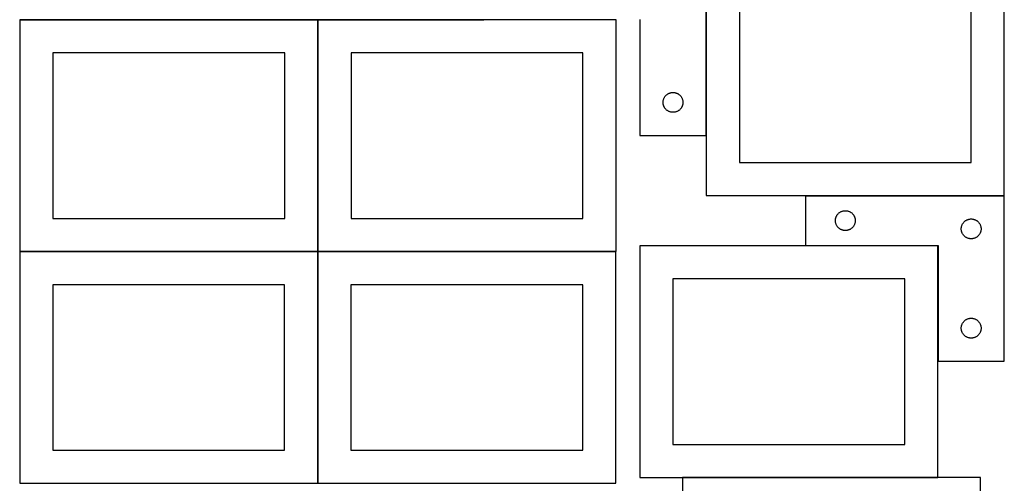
# Model space of a CAD drawing. Header units: millimetres. Extents: x 7 to 1493, y 7 to 2993.
# Tile 6 of 16: x 7 to 1493, y 1057 to 1757. Entities that reach past the tile are written whole.
import ezdxf

# ---------------------------------------------------------------- set-up
doc = ezdxf.new("R2010")
doc.units = ezdxf.units.MM
doc.layers.add('COMMON', color=5, linetype='CONTINUOUS', true_color=0x0000ff)
doc.layers.add('CUT', color=7, linetype='CONTINUOUS', true_color=0x000000)

msp = doc.modelspace()

# ---------------------------------------------------------------- linework, layer by layer
at = {"layer": 'COMMON'}
for p, q in [((1042.984328, 1832.524785), (1042.984328, 1582.524785)), ((7.004064, 1757.424784), (357.004064, 1757.424784)), ((357.204065, 1757.424784), (456.636257, 1757.424784)), ((456.736257, 1757.324784), (456.736257, 1407.324784)), ((456.836258, 1757.424784), (707.204065, 1757.424784)), ((906.836258, 1757.424785), (742.884328, 1757.424785)), ((1193.064424, 1491.548175), (1493.064424, 1491.548175)), ((1392.964424, 1241.448175), (1392.964424, 1415.832119)), ((456.524735, 1407.224784), (6.636257, 1407.224784)), ((456.624736, 1057.124783), (456.624736, 1407.124783)), ((456.836258, 1407.224783), (906.724736, 1407.224783)), ((1392.864423, 1065.732119), (1007.124738, 1065.732119))]:
    msp.add_line(p, q, dxfattribs=at)
at = {"layer": 'CUT'}
for p, q in [((1042.884328, 1582.524785), (1042.884328, 1832.524785)), ((1043.084329, 1841.648176), (1043.084329, 1491.648176)), ((1493.084329, 1491.648176), (1493.084329, 1841.648176)), ((1093.084329, 1791.648176), (1093.084329, 1541.648176)), ((1443.084329, 1541.648176), (1443.084329, 1791.648176)), ((456.636257, 1757.324784), (6.636257, 1757.324784)), ((6.636257, 1757.324784), (6.636257, 1407.324784)), ((456.636257, 1407.324784), (456.636257, 1757.324784)), ((906.836258, 1757.324784), (456.836258, 1757.324784)), ((456.836258, 1757.324784), (456.836258, 1407.324784)), ((906.836258, 1407.324784), (906.836258, 1757.324784)), ((942.884328, 1757.524785), (942.884328, 1582.524785)), ((406.636257, 1707.324784), (56.636257, 1707.324784)), ((56.636257, 1707.324784), (56.636257, 1457.324784)), ((406.636257, 1457.324784), (406.636257, 1707.324784)), ((856.836258, 1707.324784), (506.836258, 1707.324784)), ((506.836258, 1707.324784), (506.836258, 1457.324784)), ((856.836258, 1457.324784), (856.836258, 1707.324784)), ((978.063009, 1634.833143), (978.201493, 1635.593066)), ((978.201493, 1635.593066), (978.378912, 1636.344851)), ((978.378912, 1636.344851), (978.594797, 1637.086507)), ((978.594797, 1637.086507), (978.848576, 1637.816066)), ((978.848576, 1637.816066), (979.139574, 1638.531593)), ((979.139574, 1638.531593), (979.467022, 1639.231191)), ((979.467022, 1639.231191), (979.830049, 1639.913006)), ((979.830049, 1639.913006), (980.227695, 1640.575227)), ((980.227695, 1640.575227), (980.658903, 1641.216101)), ((980.658903, 1641.216101), (981.122531, 1641.833927)), ((981.122531, 1641.833927), (981.617349, 1642.427066)), ((981.617349, 1642.427066), (982.142045, 1642.993947)), ((982.142045, 1642.993947), (982.695228, 1643.533065)), ((982.695228, 1643.533065), (983.27543, 1644.042991)), ((983.27543, 1644.042991), (983.881114, 1644.522373)), ((983.881114, 1644.522373), (984.510672, 1644.96994)), ((984.510672, 1644.96994), (985.162436, 1645.384504)), ((985.162436, 1645.384504), (985.834677, 1645.764967)), ((985.834677, 1645.764967), (986.525612, 1646.110319)), ((986.525612, 1646.110319), (987.23341, 1646.419644)), ((987.23341, 1646.419644), (987.956192, 1646.692123)), ((987.956192, 1646.692123), (988.692043, 1646.927033)), ((988.692043, 1646.927033), (989.439012, 1647.12375)), ((989.439012, 1647.12375), (990.195117, 1647.281754)), ((990.195117, 1647.281754), (990.958353, 1647.400625)), ((990.958353, 1647.400625), (991.726696, 1647.480047)), ((991.726696, 1647.480047), (992.498109, 1647.519812)), ((992.498109, 1647.519812), (993.270547, 1647.519812)), ((993.270547, 1647.519812), (994.04196, 1647.480047)), ((994.04196, 1647.480047), (994.810303, 1647.400625)), ((994.810303, 1647.400625), (995.573539, 1647.281754)), ((995.573539, 1647.281754), (996.329644, 1647.12375)), ((996.329644, 1647.12375), (997.076612, 1646.927033)), ((997.076612, 1646.927033), (997.812464, 1646.692123)), ((997.812464, 1646.692123), (998.535246, 1646.419644)), ((998.535246, 1646.419644), (999.243044, 1646.110319)), ((999.243044, 1646.110319), (999.933979, 1645.764967)), ((999.933979, 1645.764967), (1000.60622, 1645.384504)), ((1000.60622, 1645.384504), (1001.257984, 1644.96994)), ((1001.257984, 1644.96994), (1001.887542, 1644.522373)), ((1001.887542, 1644.522373), (1002.493226, 1644.042991)), ((1002.493226, 1644.042991), (1003.073428, 1643.533065)), ((1003.073428, 1643.533065), (1003.626611, 1642.993947)), ((1003.626611, 1642.993947), (1004.151307, 1642.427066)), ((1004.151307, 1642.427066), (1004.646125, 1641.833927)), ((1004.646125, 1641.833927), (1005.109753, 1641.216101)), ((1005.109753, 1641.216101), (1005.540961, 1640.575227)), ((1005.540961, 1640.575227), (1005.938607, 1639.913006)), ((1005.938607, 1639.913006), (1006.301634, 1639.231191)), ((1006.301634, 1639.231191), (1006.629081, 1638.531593)), ((1006.629081, 1638.531593), (1006.92008, 1637.816066)), ((1006.92008, 1637.816066), (1007.173859, 1637.086507)), ((1007.173859, 1637.086507), (1007.389744, 1636.344851)), ((1007.389744, 1636.344851), (1007.567163, 1635.593066)), ((1007.567163, 1635.593066), (1007.705646, 1634.833143)), ((977.884328, 1632.524785), (977.904217, 1633.296966)), ((977.904217, 1631.752603), (977.884328, 1632.524785)), ((977.904217, 1633.296966), (977.96383, 1634.0671)), ((977.96383, 1630.98247), (977.904217, 1631.752603)), ((977.96383, 1634.0671), (978.063009, 1634.833143)), ((978.063009, 1630.216426), (977.96383, 1630.98247)), ((978.201493, 1629.456504), (978.063009, 1630.216426)), ((978.378912, 1628.704718), (978.201493, 1629.456504)), ((978.594797, 1627.963062), (978.378912, 1628.704718)), ((978.848576, 1627.233503), (978.594797, 1627.963062)), ((979.139574, 1626.517976), (978.848576, 1627.233503)), ((979.467022, 1625.818378), (979.139574, 1626.517976)), ((979.830049, 1625.136564), (979.467022, 1625.818378)), ((980.227695, 1624.474342), (979.830049, 1625.136564)), ((980.658903, 1623.833468), (980.227695, 1624.474342)), ((981.122531, 1623.215642), (980.658903, 1623.833468)), ((981.617349, 1622.622503), (981.122531, 1623.215642)), ((982.142045, 1622.055622), (981.617349, 1622.622503)), ((982.695228, 1621.516504), (982.142045, 1622.055622)), ((983.27543, 1621.006578), (982.695228, 1621.516504)), ((983.881114, 1620.527196), (983.27543, 1621.006578)), ((984.510672, 1620.079629), (983.881114, 1620.527196)), ((1001.887542, 1620.527196), (1001.257984, 1620.079629)), ((1002.493226, 1621.006578), (1001.887542, 1620.527196)), ((1003.073428, 1621.516504), (1002.493226, 1621.006578)), ((1003.626611, 1622.055622), (1003.073428, 1621.516504)), ((1004.151307, 1622.622503), (1003.626611, 1622.055622)), ((1004.646125, 1623.215642), (1004.151307, 1622.622503)), ((1005.109753, 1623.833468), (1004.646125, 1623.215642)), ((1005.540961, 1624.474342), (1005.109753, 1623.833468)), ((1005.938607, 1625.136564), (1005.540961, 1624.474342)), ((1006.301634, 1625.818378), (1005.938607, 1625.136564)), ((1006.629081, 1626.517976), (1006.301634, 1625.818378)), ((1006.92008, 1627.233503), (1006.629081, 1626.517976)), ((1007.173859, 1627.963062), (1006.92008, 1627.233503)), ((1007.389744, 1628.704718), (1007.173859, 1627.963062)), ((1007.567163, 1629.456504), (1007.389744, 1628.704718)), ((1007.705646, 1630.216426), (1007.567163, 1629.456504)), ((1007.705646, 1634.833143), (1007.804826, 1634.0671)), ((1007.804826, 1630.98247), (1007.705646, 1630.216426)), ((1007.804826, 1634.0671), (1007.864439, 1633.296966)), ((1007.864439, 1631.752603), (1007.804826, 1630.98247)), ((1007.864439, 1633.296966), (1007.884328, 1632.524785)), ((1007.884328, 1632.524785), (1007.864439, 1631.752603)), ((985.162436, 1619.665065), (984.510672, 1620.079629)), ((985.834677, 1619.284603), (985.162436, 1619.665065)), ((986.525612, 1618.939251), (985.834677, 1619.284603)), ((987.23341, 1618.629925), (986.525612, 1618.939251)), ((987.956192, 1618.357446), (987.23341, 1618.629925)), ((988.692043, 1618.122536), (987.956192, 1618.357446)), ((989.439012, 1617.925819), (988.692043, 1618.122536)), ((990.195117, 1617.767815), (989.439012, 1617.925819)), ((990.958353, 1617.648944), (990.195117, 1617.767815)), ((991.726696, 1617.569522), (990.958353, 1617.648944)), ((992.498109, 1617.529758), (991.726696, 1617.569522)), ((993.270547, 1617.529758), (992.498109, 1617.529758)), ((994.04196, 1617.569522), (993.270547, 1617.529758)), ((994.810303, 1617.648944), (994.04196, 1617.569522)), ((995.573539, 1617.767815), (994.810303, 1617.648944)), ((996.329644, 1617.925819), (995.573539, 1617.767815)), ((997.076612, 1618.122536), (996.329644, 1617.925819)), ((997.812464, 1618.357446), (997.076612, 1618.122536)), ((998.535246, 1618.629925), (997.812464, 1618.357446)), ((999.243044, 1618.939251), (998.535246, 1618.629925)), ((999.933979, 1619.284603), (999.243044, 1618.939251)), ((1000.60622, 1619.665065), (999.933979, 1619.284603)), ((1001.257984, 1620.079629), (1000.60622, 1619.665065)), ((942.884328, 1582.524785), (1042.884328, 1582.524785)), ((1093.084329, 1541.648176), (1443.084329, 1541.648176)), ((1043.084329, 1491.648176), (1493.084329, 1491.648176)), ((1493.064424, 1491.448175), (1193.064424, 1491.448175)), ((1193.064424, 1491.448175), (1193.064424, 1416.448175)), ((1493.064424, 1241.448175), (1493.064424, 1491.448175)), ((56.636257, 1457.324784), (406.636257, 1457.324784)), ((506.836258, 1457.324784), (856.836258, 1457.324784)), ((1238.243106, 1456.256534), (1238.381589, 1457.016456)), ((1238.381589, 1457.016456), (1238.559008, 1457.768242)), ((1238.559008, 1457.768242), (1238.774894, 1458.509897)), ((1238.774894, 1458.509897), (1239.028672, 1459.239456)), ((1239.028672, 1459.239456), (1239.319671, 1459.954984)), ((1239.319671, 1459.954984), (1239.647118, 1460.654582)), ((1239.647118, 1460.654582), (1240.010146, 1461.336396)), ((1240.010146, 1461.336396), (1240.407791, 1461.998618)), ((1240.407791, 1461.998618), (1240.838999, 1462.639491)), ((1240.838999, 1462.639491), (1241.302627, 1463.257317)), ((1241.302627, 1463.257317), (1241.797445, 1463.850457)), ((1241.797445, 1463.850457), (1242.322141, 1464.417337)), ((1242.322141, 1464.417337), (1242.875324, 1464.956455)), ((1242.875324, 1464.956455), (1243.455527, 1465.466382)), ((1243.455527, 1465.466382), (1244.06121, 1465.945764)), ((1244.06121, 1465.945764), (1244.690768, 1466.39333)), ((1244.690768, 1466.39333), (1245.342532, 1466.807894)), ((1245.342532, 1466.807894), (1246.014773, 1467.188357)), ((1246.014773, 1467.188357), (1246.705708, 1467.533709)), ((1246.705708, 1467.533709), (1247.413506, 1467.843035)), ((1247.413506, 1467.843035), (1248.136288, 1468.115513)), ((1248.136288, 1468.115513), (1248.87214, 1468.350423)), ((1248.87214, 1468.350423), (1249.619108, 1468.547141)), ((1249.619108, 1468.547141), (1250.375213, 1468.705144)), ((1250.375213, 1468.705144), (1251.138449, 1468.824015)), ((1251.138449, 1468.824015), (1251.906792, 1468.903438)), ((1251.906792, 1468.903438), (1252.678206, 1468.943202)), ((1252.678206, 1468.943202), (1253.450643, 1468.943202)), ((1253.450643, 1468.943202), (1254.222056, 1468.903438)), ((1254.222056, 1468.903438), (1254.9904, 1468.824015)), ((1254.9904, 1468.824015), (1255.753636, 1468.705144)), ((1255.753636, 1468.705144), (1256.50974, 1468.547141)), ((1256.50974, 1468.547141), (1257.256709, 1468.350423)), ((1257.256709, 1468.350423), (1257.99256, 1468.115513)), ((1257.99256, 1468.115513), (1258.715343, 1467.843035)), ((1258.715343, 1467.843035), (1259.42314, 1467.533709)), ((1259.42314, 1467.533709), (1260.114075, 1467.188357)), ((1260.114075, 1467.188357), (1260.786316, 1466.807894)), ((1260.786316, 1466.807894), (1261.43808, 1466.39333)), ((1261.43808, 1466.39333), (1262.067638, 1465.945764)), ((1262.067638, 1465.945764), (1262.673322, 1465.466382)), ((1262.673322, 1465.466382), (1263.253524, 1464.956455)), ((1263.253524, 1464.956455), (1263.806707, 1464.417337)), ((1263.806707, 1464.417337), (1264.331403, 1463.850457)), ((1264.331403, 1463.850457), (1264.826221, 1463.257317)), ((1264.826221, 1463.257317), (1265.289849, 1462.639491)), ((1265.289849, 1462.639491), (1265.721058, 1461.998618)), ((1265.721058, 1461.998618), (1266.118703, 1461.336396)), ((1266.118703, 1461.336396), (1266.48173, 1460.654582)), ((1266.48173, 1460.654582), (1266.809178, 1459.954984)), ((1266.809178, 1459.954984), (1267.100177, 1459.239456)), ((1267.100177, 1459.239456), (1267.353955, 1458.509897)), ((1267.353955, 1458.509897), (1267.56984, 1457.768242)), ((1267.56984, 1457.768242), (1267.747259, 1457.016456)), ((1267.747259, 1457.016456), (1267.885743, 1456.256534)), ((1238.064424, 1453.948175), (1238.084313, 1454.720356)), ((1238.084313, 1453.175994), (1238.064424, 1453.948175)), ((1238.084313, 1454.720356), (1238.143926, 1455.49049)), ((1238.143926, 1452.40586), (1238.084313, 1453.175994)), ((1238.143926, 1455.49049), (1238.243106, 1456.256534)), ((1238.243106, 1451.639816), (1238.143926, 1452.40586)), ((1238.381589, 1450.879894), (1238.243106, 1451.639816)), ((1238.559008, 1450.128108), (1238.381589, 1450.879894)), ((1238.774894, 1449.386453), (1238.559008, 1450.128108)), ((1239.028672, 1448.656894), (1238.774894, 1449.386453)), ((1239.319671, 1447.941366), (1239.028672, 1448.656894)), ((1239.647118, 1447.241768), (1239.319671, 1447.941366)), ((1240.010146, 1446.559954), (1239.647118, 1447.241768)), ((1240.407791, 1445.897732), (1240.010146, 1446.559954)), ((1240.838999, 1445.256859), (1240.407791, 1445.897732)), ((1241.302627, 1444.639033), (1240.838999, 1445.256859)), ((1241.797445, 1444.045893), (1241.302627, 1444.639033)), ((1242.322141, 1443.479013), (1241.797445, 1444.045893)), ((1242.875324, 1442.939894), (1242.322141, 1443.479013)), ((1243.455527, 1442.429968), (1242.875324, 1442.939894)), ((1244.06121, 1441.950586), (1243.455527, 1442.429968)), ((1262.673322, 1442.429968), (1262.067638, 1441.950586)), ((1263.253524, 1442.939894), (1262.673322, 1442.429968)), ((1263.806707, 1443.479013), (1263.253524, 1442.939894)), ((1264.331403, 1444.045893), (1263.806707, 1443.479013)), ((1264.826221, 1444.639033), (1264.331403, 1444.045893)), ((1265.289849, 1445.256859), (1264.826221, 1444.639033)), ((1265.721058, 1445.897732), (1265.289849, 1445.256859)), ((1266.118703, 1446.559954), (1265.721058, 1445.897732)), ((1266.48173, 1447.241768), (1266.118703, 1446.559954)), ((1266.809178, 1447.941366), (1266.48173, 1447.241768)), ((1267.100177, 1448.656894), (1266.809178, 1447.941366)), ((1267.353955, 1449.386453), (1267.100177, 1448.656894)), ((1267.56984, 1450.128108), (1267.353955, 1449.386453)), ((1267.747259, 1450.879894), (1267.56984, 1450.128108)), ((1267.885743, 1451.639816), (1267.747259, 1450.879894)), ((1267.885743, 1456.256534), (1267.984922, 1455.49049)), ((1267.984922, 1452.40586), (1267.885743, 1451.639816)), ((1267.984922, 1455.49049), (1268.044536, 1454.720356)), ((1268.044536, 1453.175994), (1267.984922, 1452.40586)), ((1268.044536, 1454.720356), (1268.064424, 1453.948175)), ((1268.064424, 1453.948175), (1268.044536, 1453.175994)), ((1428.064424, 1441.448175), (1428.084313, 1442.220356)), ((1428.084313, 1442.220356), (1428.143926, 1442.99049)), ((1428.143926, 1442.99049), (1428.243106, 1443.756534)), ((1428.243106, 1443.756534), (1428.381589, 1444.516456)), ((1428.381589, 1444.516456), (1428.559008, 1445.268242)), ((1428.559008, 1445.268242), (1428.774894, 1446.009897)), ((1428.774894, 1446.009897), (1429.028672, 1446.739456)), ((1429.028672, 1446.739456), (1429.319671, 1447.454984)), ((1429.319671, 1447.454984), (1429.647118, 1448.154582)), ((1429.647118, 1448.154582), (1430.010146, 1448.836396)), ((1430.010146, 1448.836396), (1430.407791, 1449.498618)), ((1430.407791, 1449.498618), (1430.838999, 1450.139491)), ((1430.838999, 1450.139491), (1431.302627, 1450.757317)), ((1431.302627, 1450.757317), (1431.797445, 1451.350457)), ((1431.797445, 1451.350457), (1432.322141, 1451.917337)), ((1432.322141, 1451.917337), (1432.875324, 1452.456455)), ((1432.875324, 1452.456455), (1433.455527, 1452.966382)), ((1433.455527, 1452.966382), (1434.06121, 1453.445764)), ((1434.06121, 1453.445764), (1434.690768, 1453.89333)), ((1434.690768, 1453.89333), (1435.342532, 1454.307894)), ((1435.342532, 1454.307894), (1436.014773, 1454.688357)), ((1436.014773, 1454.688357), (1436.705708, 1455.033709)), ((1436.705708, 1455.033709), (1437.413506, 1455.343035)), ((1437.413506, 1455.343035), (1438.136288, 1455.615513)), ((1438.136288, 1455.615513), (1438.87214, 1455.850423)), ((1438.87214, 1455.850423), (1439.619108, 1456.047141)), ((1439.619108, 1456.047141), (1440.375213, 1456.205144)), ((1440.375213, 1456.205144), (1441.138449, 1456.324015)), ((1441.138449, 1456.324015), (1441.906792, 1456.403438)), ((1441.906792, 1456.403438), (1442.678206, 1456.443202)), ((1442.678206, 1456.443202), (1443.450643, 1456.443202)), ((1443.450643, 1456.443202), (1444.222056, 1456.403438)), ((1444.222056, 1456.403438), (1444.9904, 1456.324015)), ((1444.9904, 1456.324015), (1445.753636, 1456.205144)), ((1445.753636, 1456.205144), (1446.50974, 1456.047141)), ((1446.50974, 1456.047141), (1447.256709, 1455.850423)), ((1447.256709, 1455.850423), (1447.99256, 1455.615513)), ((1447.99256, 1455.615513), (1448.715343, 1455.343035)), ((1448.715343, 1455.343035), (1449.42314, 1455.033709)), ((1449.42314, 1455.033709), (1450.114075, 1454.688357)), ((1450.114075, 1454.688357), (1450.786316, 1454.307894)), ((1450.786316, 1454.307894), (1451.43808, 1453.89333)), ((1451.43808, 1453.89333), (1452.067638, 1453.445764)), ((1452.067638, 1453.445764), (1452.673322, 1452.966382)), ((1452.673322, 1452.966382), (1453.253524, 1452.456455)), ((1453.253524, 1452.456455), (1453.806707, 1451.917337)), ((1453.806707, 1451.917337), (1454.331403, 1451.350457)), ((1454.331403, 1451.350457), (1454.826221, 1450.757317)), ((1454.826221, 1450.757317), (1455.289849, 1450.139491)), ((1455.289849, 1450.139491), (1455.721058, 1449.498618)), ((1455.721058, 1449.498618), (1456.118703, 1448.836396)), ((1456.118703, 1448.836396), (1456.48173, 1448.154582)), ((1456.48173, 1448.154582), (1456.809178, 1447.454984)), ((1456.809178, 1447.454984), (1457.100177, 1446.739456)), ((1457.100177, 1446.739456), (1457.353955, 1446.009897)), ((1457.353955, 1446.009897), (1457.56984, 1445.268242)), ((1457.56984, 1445.268242), (1457.747259, 1444.516456)), ((1457.747259, 1444.516456), (1457.885743, 1443.756534)), ((1457.885743, 1443.756534), (1457.984922, 1442.99049)), ((1457.984922, 1442.99049), (1458.044536, 1442.220356)), ((1458.044536, 1442.220356), (1458.064424, 1441.448175)), ((1244.690768, 1441.50302), (1244.06121, 1441.950586)), ((1245.342532, 1441.088456), (1244.690768, 1441.50302)), ((1246.014773, 1440.707993), (1245.342532, 1441.088456)), ((1246.705708, 1440.362641), (1246.014773, 1440.707993)), ((1247.413506, 1440.053315), (1246.705708, 1440.362641)), ((1248.136288, 1439.780837), (1247.413506, 1440.053315)), ((1248.87214, 1439.545927), (1248.136288, 1439.780837)), ((1249.619108, 1439.349209), (1248.87214, 1439.545927)), ((1250.375213, 1439.191206), (1249.619108, 1439.349209)), ((1251.138449, 1439.072335), (1250.375213, 1439.191206)), ((1251.906792, 1438.992912), (1251.138449, 1439.072335)), ((1252.678206, 1438.953148), (1251.906792, 1438.992912)), ((1253.450643, 1438.953148), (1252.678206, 1438.953148)), ((1254.222056, 1438.992912), (1253.450643, 1438.953148)), ((1254.9904, 1439.072335), (1254.222056, 1438.992912)), ((1255.753636, 1439.191206), (1254.9904, 1439.072335)), ((1256.50974, 1439.349209), (1255.753636, 1439.191206)), ((1257.256709, 1439.545927), (1256.50974, 1439.349209)), ((1257.99256, 1439.780837), (1257.256709, 1439.545927)), ((1258.715343, 1440.053315), (1257.99256, 1439.780837)), ((1259.42314, 1440.362641), (1258.715343, 1440.053315)), ((1260.114075, 1440.707993), (1259.42314, 1440.362641)), ((1260.786316, 1441.088456), (1260.114075, 1440.707993)), ((1261.43808, 1441.50302), (1260.786316, 1441.088456)), ((1262.067638, 1441.950586), (1261.43808, 1441.50302)), ((1428.084313, 1440.675994), (1428.064424, 1441.448175)), ((1428.143926, 1439.90586), (1428.084313, 1440.675994)), ((1428.243106, 1439.139816), (1428.143926, 1439.90586)), ((1428.381589, 1438.379894), (1428.243106, 1439.139816)), ((1428.559008, 1437.628108), (1428.381589, 1438.379894)), ((1428.774894, 1436.886453), (1428.559008, 1437.628108)), ((1429.028672, 1436.156894), (1428.774894, 1436.886453)), ((1429.319671, 1435.441366), (1429.028672, 1436.156894)), ((1429.647118, 1434.741768), (1429.319671, 1435.441366)), ((1430.010146, 1434.059954), (1429.647118, 1434.741768)), ((1430.407791, 1433.397732), (1430.010146, 1434.059954)), ((1430.838999, 1432.756859), (1430.407791, 1433.397732)), ((1431.302627, 1432.139033), (1430.838999, 1432.756859)), ((1431.797445, 1431.545893), (1431.302627, 1432.139033)), ((1432.322141, 1430.979013), (1431.797445, 1431.545893)), ((1432.875324, 1430.439894), (1432.322141, 1430.979013)), ((1433.455527, 1429.929968), (1432.875324, 1430.439894)), ((1434.06121, 1429.450586), (1433.455527, 1429.929968)), ((1434.690768, 1429.00302), (1434.06121, 1429.450586)), ((1435.342532, 1428.588456), (1434.690768, 1429.00302)), ((1436.014773, 1428.207993), (1435.342532, 1428.588456)), ((1436.705708, 1427.862641), (1436.014773, 1428.207993)), ((1437.413506, 1427.553315), (1436.705708, 1427.862641)), ((1438.136288, 1427.280837), (1437.413506, 1427.553315)), ((1438.87214, 1427.045927), (1438.136288, 1427.280837)), ((1447.99256, 1427.280837), (1447.256709, 1427.045927)), ((1448.715343, 1427.553315), (1447.99256, 1427.280837)), ((1449.42314, 1427.862641), (1448.715343, 1427.553315)), ((1450.114075, 1428.207993), (1449.42314, 1427.862641)), ((1450.786316, 1428.588456), (1450.114075, 1428.207993)), ((1451.43808, 1429.00302), (1450.786316, 1428.588456)), ((1452.067638, 1429.450586), (1451.43808, 1429.00302)), ((1452.673322, 1429.929968), (1452.067638, 1429.450586)), ((1453.253524, 1430.439894), (1452.673322, 1429.929968)), ((1453.806707, 1430.979013), (1453.253524, 1430.439894)), ((1454.331403, 1431.545893), (1453.806707, 1430.979013)), ((1454.826221, 1432.139033), (1454.331403, 1431.545893)), ((1455.289849, 1432.756859), (1454.826221, 1432.139033)), ((1455.721058, 1433.397732), (1455.289849, 1432.756859)), ((1456.118703, 1434.059954), (1455.721058, 1433.397732)), ((1456.48173, 1434.741768), (1456.118703, 1434.059954)), ((1456.809178, 1435.441366), (1456.48173, 1434.741768)), ((1457.100177, 1436.156894), (1456.809178, 1435.441366)), ((1457.353955, 1436.886453), (1457.100177, 1436.156894)), ((1457.56984, 1437.628108), (1457.353955, 1436.886453)), ((1457.747259, 1438.379894), (1457.56984, 1437.628108)), ((1457.885743, 1439.139816), (1457.747259, 1438.379894)), ((1457.984922, 1439.90586), (1457.885743, 1439.139816)), ((1458.044536, 1440.675994), (1457.984922, 1439.90586)), ((1458.064424, 1441.448175), (1458.044536, 1440.675994)), ((1392.864423, 1415.832119), (942.864423, 1415.832119)), ((942.864423, 1415.832119), (942.864423, 1065.832119)), ((1193.064424, 1416.448175), (1393.064424, 1416.448175)), ((1392.864423, 1065.832119), (1392.864423, 1415.832119)), ((1393.064424, 1416.448175), (1393.064424, 1241.448175)), ((1439.619108, 1426.849209), (1438.87214, 1427.045927)), ((1440.375213, 1426.691206), (1439.619108, 1426.849209)), ((1441.138449, 1426.572335), (1440.375213, 1426.691206)), ((1441.906792, 1426.492912), (1441.138449, 1426.572335)), ((1442.678206, 1426.453148), (1441.906792, 1426.492912)), ((1443.450643, 1426.453148), (1442.678206, 1426.453148)), ((1444.222056, 1426.492912), (1443.450643, 1426.453148)), ((1444.9904, 1426.572335), (1444.222056, 1426.492912)), ((1445.753636, 1426.691206), (1444.9904, 1426.572335)), ((1446.50974, 1426.849209), (1445.753636, 1426.691206)), ((1447.256709, 1427.045927), (1446.50974, 1426.849209)), ((456.524735, 1407.124783), (6.524735, 1407.124783)), ((6.524735, 1407.124783), (6.524735, 1057.124783)), ((6.636257, 1407.324784), (456.636257, 1407.324784)), ((456.524735, 1057.124783), (456.524735, 1407.124783)), ((906.724736, 1407.124783), (456.724736, 1407.124783)), ((456.724736, 1407.124783), (456.724736, 1057.124783)), ((456.836258, 1407.324784), (906.836258, 1407.324784)), ((906.724736, 1057.124783), (906.724736, 1407.124783)), ((406.524735, 1357.124783), (56.524735, 1357.124783)), ((56.524735, 1357.124783), (56.524735, 1107.124783)), ((406.524735, 1107.124783), (406.524735, 1357.124783)), ((856.724736, 1357.124783), (506.724736, 1357.124783)), ((506.724736, 1357.124783), (506.724736, 1107.124783)), ((856.724736, 1107.124783), (856.724736, 1357.124783)), ((1342.864423, 1365.832119), (992.864423, 1365.832119)), ((992.864423, 1365.832119), (992.864423, 1115.832119)), ((1342.864423, 1115.832119), (1342.864423, 1365.832119)), ((1428.143926, 1292.99049), (1428.243106, 1293.756534)), ((1428.243106, 1293.756534), (1428.381589, 1294.516456)), ((1428.381589, 1294.516456), (1428.559008, 1295.268242)), ((1428.559008, 1295.268242), (1428.774894, 1296.009897)), ((1428.774894, 1296.009897), (1429.028672, 1296.739456)), ((1429.028672, 1296.739456), (1429.319671, 1297.454984)), ((1429.319671, 1297.454984), (1429.647118, 1298.154582)), ((1429.647118, 1298.154582), (1430.010146, 1298.836396)), ((1430.010146, 1298.836396), (1430.407791, 1299.498618)), ((1430.407791, 1299.498618), (1430.838999, 1300.139491)), ((1430.838999, 1300.139491), (1431.302627, 1300.757317)), ((1431.302627, 1300.757317), (1431.797445, 1301.350457)), ((1431.797445, 1301.350457), (1432.322141, 1301.917337)), ((1432.322141, 1301.917337), (1432.875324, 1302.456455)), ((1432.875324, 1302.456455), (1433.455527, 1302.966382)), ((1433.455527, 1302.966382), (1434.06121, 1303.445764)), ((1434.06121, 1303.445764), (1434.690768, 1303.89333)), ((1434.690768, 1303.89333), (1435.342532, 1304.307894)), ((1435.342532, 1304.307894), (1436.014773, 1304.688357)), ((1436.014773, 1304.688357), (1436.705708, 1305.033709)), ((1436.705708, 1305.033709), (1437.413506, 1305.343035)), ((1437.413506, 1305.343035), (1438.136288, 1305.615513)), ((1438.136288, 1305.615513), (1438.87214, 1305.850423)), ((1438.87214, 1305.850423), (1439.619108, 1306.047141)), ((1439.619108, 1306.047141), (1440.375213, 1306.205144)), ((1440.375213, 1306.205144), (1441.138449, 1306.324015)), ((1441.138449, 1306.324015), (1441.906792, 1306.403438)), ((1441.906792, 1306.403438), (1442.678206, 1306.443202)), ((1442.678206, 1306.443202), (1443.450643, 1306.443202)), ((1443.450643, 1306.443202), (1444.222056, 1306.403438)), ((1444.222056, 1306.403438), (1444.9904, 1306.324015)), ((1444.9904, 1306.324015), (1445.753636, 1306.205144)), ((1445.753636, 1306.205144), (1446.50974, 1306.047141)), ((1446.50974, 1306.047141), (1447.256709, 1305.850423)), ((1447.256709, 1305.850423), (1447.99256, 1305.615513)), ((1447.99256, 1305.615513), (1448.715343, 1305.343035)), ((1448.715343, 1305.343035), (1449.42314, 1305.033709)), ((1449.42314, 1305.033709), (1450.114075, 1304.688357)), ((1450.114075, 1304.688357), (1450.786316, 1304.307894)), ((1450.786316, 1304.307894), (1451.43808, 1303.89333)), ((1451.43808, 1303.89333), (1452.067638, 1303.445764)), ((1452.067638, 1303.445764), (1452.673322, 1302.966382)), ((1452.673322, 1302.966382), (1453.253524, 1302.456455)), ((1453.253524, 1302.456455), (1453.806707, 1301.917337)), ((1453.806707, 1301.917337), (1454.331403, 1301.350457)), ((1454.331403, 1301.350457), (1454.826221, 1300.757317)), ((1454.826221, 1300.757317), (1455.289849, 1300.139491)), ((1455.289849, 1300.139491), (1455.721058, 1299.498618)), ((1455.721058, 1299.498618), (1456.118703, 1298.836396)), ((1456.118703, 1298.836396), (1456.48173, 1298.154582)), ((1456.48173, 1298.154582), (1456.809178, 1297.454984)), ((1456.809178, 1297.454984), (1457.100177, 1296.739456)), ((1457.100177, 1296.739456), (1457.353955, 1296.009897)), ((1457.353955, 1296.009897), (1457.56984, 1295.268242)), ((1457.56984, 1295.268242), (1457.747259, 1294.516456)), ((1457.747259, 1294.516456), (1457.885743, 1293.756534)), ((1457.885743, 1293.756534), (1457.984922, 1292.99049)), ((1428.064424, 1291.448175), (1428.084313, 1292.220356)), ((1428.084313, 1290.675994), (1428.064424, 1291.448175)), ((1428.084313, 1292.220356), (1428.143926, 1292.99049)), ((1428.143926, 1289.90586), (1428.084313, 1290.675994)), ((1428.243106, 1289.139816), (1428.143926, 1289.90586)), ((1428.381589, 1288.379894), (1428.243106, 1289.139816)), ((1428.559008, 1287.628108), (1428.381589, 1288.379894)), ((1428.774894, 1286.886453), (1428.559008, 1287.628108)), ((1429.028672, 1286.156894), (1428.774894, 1286.886453)), ((1429.319671, 1285.441366), (1429.028672, 1286.156894)), ((1429.647118, 1284.741768), (1429.319671, 1285.441366)), ((1430.010146, 1284.059954), (1429.647118, 1284.741768)), ((1430.407791, 1283.397732), (1430.010146, 1284.059954)), ((1430.838999, 1282.756859), (1430.407791, 1283.397732)), ((1431.302627, 1282.139033), (1430.838999, 1282.756859)), ((1431.797445, 1281.545893), (1431.302627, 1282.139033)), ((1432.322141, 1280.979013), (1431.797445, 1281.545893)), ((1432.875324, 1280.439894), (1432.322141, 1280.979013)), ((1433.455527, 1279.929968), (1432.875324, 1280.439894)), ((1434.06121, 1279.450586), (1433.455527, 1279.929968)), ((1434.690768, 1279.00302), (1434.06121, 1279.450586)), ((1435.342532, 1278.588456), (1434.690768, 1279.00302)), ((1436.014773, 1278.207993), (1435.342532, 1278.588456)), ((1450.786316, 1278.588456), (1450.114075, 1278.207993)), ((1451.43808, 1279.00302), (1450.786316, 1278.588456)), ((1452.067638, 1279.450586), (1451.43808, 1279.00302)), ((1452.673322, 1279.929968), (1452.067638, 1279.450586)), ((1453.253524, 1280.439894), (1452.673322, 1279.929968)), ((1453.806707, 1280.979013), (1453.253524, 1280.439894)), ((1454.331403, 1281.545893), (1453.806707, 1280.979013)), ((1454.826221, 1282.139033), (1454.331403, 1281.545893)), ((1455.289849, 1282.756859), (1454.826221, 1282.139033)), ((1455.721058, 1283.397732), (1455.289849, 1282.756859)), ((1456.118703, 1284.059954), (1455.721058, 1283.397732)), ((1456.48173, 1284.741768), (1456.118703, 1284.059954)), ((1456.809178, 1285.441366), (1456.48173, 1284.741768)), ((1457.100177, 1286.156894), (1456.809178, 1285.441366)), ((1457.353955, 1286.886453), (1457.100177, 1286.156894)), ((1457.56984, 1287.628108), (1457.353955, 1286.886453)), ((1457.747259, 1288.379894), (1457.56984, 1287.628108)), ((1457.885743, 1289.139816), (1457.747259, 1288.379894)), ((1457.984922, 1289.90586), (1457.885743, 1289.139816)), ((1457.984922, 1292.99049), (1458.044536, 1292.220356)), ((1458.044536, 1290.675994), (1457.984922, 1289.90586)), ((1458.044536, 1292.220356), (1458.064424, 1291.448175)), ((1458.064424, 1291.448175), (1458.044536, 1290.675994)), ((1436.705708, 1277.862641), (1436.014773, 1278.207993)), ((1437.413506, 1277.553315), (1436.705708, 1277.862641)), ((1438.136288, 1277.280837), (1437.413506, 1277.553315)), ((1438.87214, 1277.045927), (1438.136288, 1277.280837)), ((1439.619108, 1276.849209), (1438.87214, 1277.045927)), ((1440.375213, 1276.691206), (1439.619108, 1276.849209)), ((1441.138449, 1276.572335), (1440.375213, 1276.691206)), ((1441.906792, 1276.492912), (1441.138449, 1276.572335)), ((1442.678206, 1276.453148), (1441.906792, 1276.492912)), ((1443.450643, 1276.453148), (1442.678206, 1276.453148)), ((1444.222056, 1276.492912), (1443.450643, 1276.453148)), ((1444.9904, 1276.572335), (1444.222056, 1276.492912)), ((1445.753636, 1276.691206), (1444.9904, 1276.572335)), ((1446.50974, 1276.849209), (1445.753636, 1276.691206)), ((1447.256709, 1277.045927), (1446.50974, 1276.849209)), ((1447.99256, 1277.280837), (1447.256709, 1277.045927)), ((1448.715343, 1277.553315), (1447.99256, 1277.280837)), ((1449.42314, 1277.862641), (1448.715343, 1277.553315)), ((1450.114075, 1278.207993), (1449.42314, 1277.862641)), ((1393.064424, 1241.448175), (1493.064424, 1241.448175)), ((992.864423, 1115.832119), (1342.864423, 1115.832119)), ((56.524735, 1107.124783), (406.524735, 1107.124783)), ((506.724736, 1107.124783), (856.724736, 1107.124783)), ((6.524735, 1057.124783), (456.524735, 1057.124783)), ((456.724736, 1057.124783), (906.724736, 1057.124783)), ((942.864423, 1065.832119), (1392.864423, 1065.832119)), ((1457.124738, 1065.632118), (1007.124738, 1065.632118)), ((1007.124738, 1065.632118), (1007.124738, 715.632118)), ((1457.124738, 715.632118), (1457.124738, 1065.632118))]:
    msp.add_line(p, q, dxfattribs=at)

doc.saveas('drawing.dxf')
